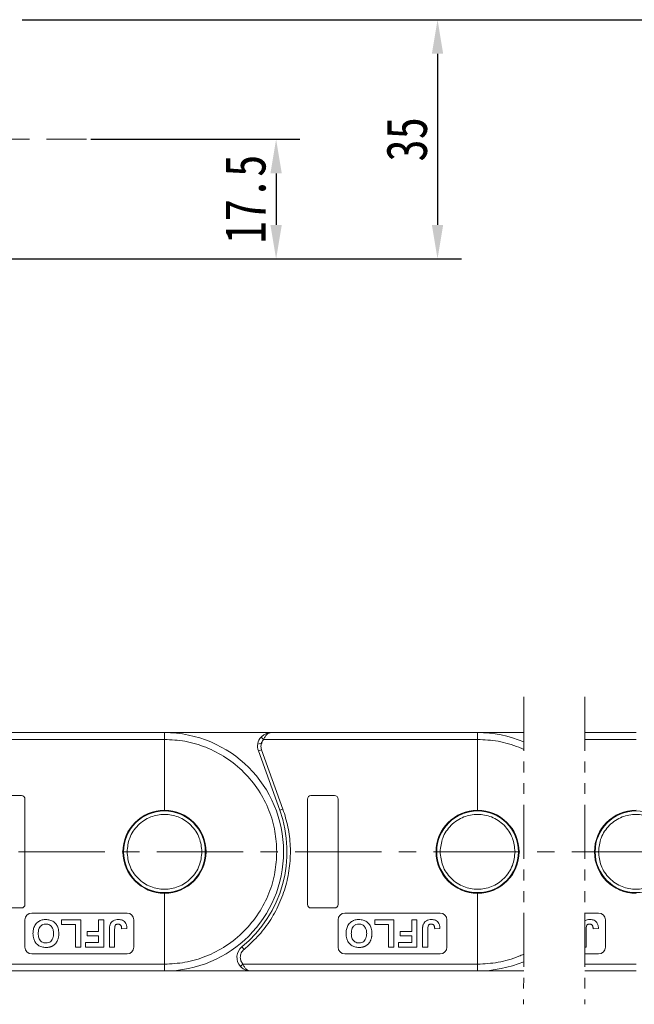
# Model space of a CAD drawing. Header units: millimetres. Extents: x 3117 to 4040, y -135 to 518.
# Tile 16 of 38: x 3645 to 3735, y 134 to 279. Entities that reach past the tile are written whole.
import ezdxf

# ---------------------------------------------------------------- set-up
doc = ezdxf.new("R2010")
doc.units = ezdxf.units.MM
doc.linetypes.add('CENTERX2', pattern=[20.32, 12.7, -2.54, 2.54, -2.54])
doc.linetypes.add('PHANTOM2', pattern=[31.75, 15.875, -3.175, 3.175, -3.175, 3.175, -3.175])
doc.styles.get("Standard").update_dxf_attribs({"font": '仿宋_GB2312.ttf', "width": 0.8})
doc.dimstyles.new('副本 ISO-25.1', dxfattribs={"dimtxt": 6, "dimasz": 5, "dimexe": 3.5, "dimexo": 0.625, "dimgap": 1.5, "dimtad": 1, "dimdsep": 46, "dimtxsty": 'Standard', "dimcen": 2.5, "dimadec": 0, "dimazin": 0, "dimtfac": 1, "dimtmove": 0, "dimatfit": 3, "dimfxl": 0, "dimarcsym": 0})

# ---------------------------------------------------------------- blocks, each defined once
blk = doc.blocks.new('*D1886')
at = {"color": 0, "lineweight": -2}
for p, q in [((3645.43, 278.76), (3709.97, 278.76)), ((3706.47, 273.76), (3706.47, 248.63)), ((3604.78, 243.63), (3709.97, 243.63))]:
    blk.add_line(p, q, dxfattribs=at)
at = {"color": 0, "lineweight": 9}
for points in [[(3705.64, 273.76), (3707.3, 273.76), (3706.47, 278.76)], [(3705.64, 248.63), (3707.3, 248.63), (3706.47, 243.63)]]:
    blk.add_solid(points, dxfattribs=at)
at = {"layer": 'Defpoints', "color": 0, "lineweight": 9}
for p in [(3644.8, 278.76), (3604.16, 243.63), (3706.47, 243.63)]:
    blk.add_point(p, dxfattribs=at)
at = {"color": 0, "lineweight": 9, "insert": (3701.97, 261.19), "char_height": 6, "attachment_point": 5, "rotation": 90}
blk.add_mtext('35', dxfattribs=at)
blk = doc.blocks.new('*D1902')
at = {"color": 0, "lineweight": -2}
for p, q in [((3655.51, 261.19), (3686.25, 261.19)), ((3682.75, 256.19), (3682.75, 248.62)), ((3655.51, 243.62), (3686.25, 243.62))]:
    blk.add_line(p, q, dxfattribs=at)
at = {"color": 0, "lineweight": 9}
for points in [[(3681.92, 256.19), (3683.59, 256.19), (3682.75, 261.19)], [(3681.92, 248.62), (3683.59, 248.62), (3682.75, 243.62)]]:
    blk.add_solid(points, dxfattribs=at)
at = {"layer": 'Defpoints', "color": 0, "lineweight": 9}
for p in [(3654.88, 261.19), (3654.88, 243.62), (3682.75, 243.62)]:
    blk.add_point(p, dxfattribs=at)
at = {"color": 0, "lineweight": 9, "insert": (3678.25, 252.41), "char_height": 6, "attachment_point": 5, "rotation": 90}
blk.add_mtext('17.5', dxfattribs=at)
blk = doc.blocks.new('*D1888')
at = {"color": 0, "lineweight": -2}
for p, q in [((3645.43, 278.76), (3969.38, 278.76)), ((3965.88, 273.76), (3965.88, 144)), ((3914.92, 139), (3969.38, 139))]:
    blk.add_line(p, q, dxfattribs=at)
at = {"color": 0, "lineweight": 9}
for points in [[(3965.05, 273.76), (3966.71, 273.76), (3965.88, 278.76)], [(3965.05, 144), (3966.71, 144), (3965.88, 139)]]:
    blk.add_solid(points, dxfattribs=at)
at = {"layer": 'Defpoints', "color": 0, "lineweight": 9}
for p in [(3644.8, 278.76), (3914.29, 139), (3965.88, 139)]:
    blk.add_point(p, dxfattribs=at)
at = {"color": 0, "lineweight": 9, "insert": (3961.38, 208.88), "char_height": 6, "attachment_point": 5, "rotation": 90}
blk.add_mtext('2R+35', dxfattribs=at)

msp = doc.modelspace()

# ---------------------------------------------------------------- linework, layer by layer
at = {"color": 1, "linetype": 'CENTERX2', "lineweight": 13}
for p, q in [((3466.156, 261.193), (3654.883, 261.193)), ((3482.353, 156.568), (3925.951, 156.568))]:
    msp.add_line(p, q, dxfattribs=at)
at = {"color": 3, "linetype": 'PHANTOM2', "lineweight": 9, "ltscale": 0.5}
for p, q in [((3719.131, 179.345), (3719.124, 134.173)), ((3728.128, 179.345), (3728.122, 134.173))]:
    msp.add_line(p, q, dxfattribs=at)
at = {"color": 7, "linetype": 'Continuous', "lineweight": 15}
for p, q in [((3666.353, 174.068), (3636.029, 174.068)), ((3682.029, 174.068), (3666.353, 174.068)), ((3712.353, 174.068), (3682.029, 174.068)), ((3719.13, 174.068), (3712.353, 174.068)), ((3735.629, 174.068), (3728.128, 174.068)), ((3634.911, 173.068), (3666.353, 173.068)), ((3666.353, 173.068), (3666.353, 162.668)), ((3680.049, 172.349), (3680.724, 172.533)), ((3680.618, 171.56), (3680.529, 172.068)), ((3680.538, 173.401), (3680.911, 173.068)), ((3680.911, 173.068), (3712.353, 173.068)), ((3712.353, 173.068), (3712.353, 162.668)), ((3728.127, 173.068), (3735.629, 173.068)), ((3680.147, 171.39), (3680.618, 171.56)), ((3680.147, 171.39), (3683.288, 162.665)), ((3683.759, 162.835), (3680.618, 171.56)), ((3645.353, 164.818), (3641.853, 164.818)), ((3645.853, 148.818), (3645.853, 164.318)), ((3687.353, 164.318), (3687.353, 148.818)), ((3691.353, 164.818), (3687.853, 164.818)), ((3691.853, 148.818), (3691.853, 164.318)), ((3683.288, 162.665), (3683.759, 162.835)), ((3666.353, 150.468), (3666.353, 140.068)), ((3712.353, 150.468), (3712.353, 140.068)), ((3641.853, 148.318), (3645.353, 148.318)), ((3660.853, 147.568), (3646.853, 147.568)), ((3687.853, 148.318), (3691.353, 148.318)), ((3706.853, 147.568), (3692.853, 147.568)), ((3730.129, 147.568), (3728.124, 147.568)), ((3645.853, 146.568), (3645.853, 142.568)), ((3651.237, 146.568), (3651.237, 145.901)), ((3654.058, 146.568), (3651.237, 146.568)), ((3654.058, 142.568), (3654.058, 146.568)), ((3656.673, 146.568), (3656.673, 144.875)), ((3657.442, 146.568), (3656.673, 146.568)), ((3657.442, 142.568), (3657.442, 146.568)), ((3661.853, 142.568), (3661.853, 146.568)), ((3691.853, 146.568), (3691.853, 142.568)), ((3700.058, 146.568), (3697.237, 146.568)), ((3697.237, 146.568), (3697.237, 145.901)), ((3700.058, 142.568), (3700.058, 146.568)), ((3702.673, 146.568), (3702.673, 144.875)), ((3703.442, 146.568), (3702.673, 146.568)), ((3703.442, 142.568), (3703.442, 146.568)), ((3707.853, 142.568), (3707.853, 146.568)), ((3731.129, 142.568), (3731.129, 146.568)), ((3651.237, 145.901), (3653.289, 145.901)), ((3653.289, 145.901), (3653.289, 142.568)), ((3654.981, 144.875), (3654.981, 144.209)), ((3656.673, 144.875), (3654.981, 144.875)), ((3658.263, 145.089), (3658.263, 142.568)), ((3659.032, 142.568), (3659.032, 145.157)), ((3660.058, 145.234), (3660.827, 145.286)), ((3697.237, 145.901), (3699.289, 145.901)), ((3699.289, 145.901), (3699.289, 142.568)), ((3702.673, 144.875), (3700.981, 144.875)), ((3700.981, 144.875), (3700.981, 144.209)), ((3704.263, 145.089), (3704.263, 142.568)), ((3705.032, 142.568), (3705.032, 145.157)), ((3706.058, 145.234), (3706.827, 145.286)), ((3728.308, 142.568), (3728.308, 145.157)), ((3729.334, 145.234), (3730.103, 145.286)), ((3656.673, 143.234), (3654.725, 143.234)), ((3654.725, 143.234), (3654.725, 142.568)), ((3654.981, 144.209), (3656.673, 144.209)), ((3656.673, 144.209), (3656.673, 143.234)), ((3702.673, 143.234), (3700.725, 143.234)), ((3700.725, 143.234), (3700.725, 142.568)), ((3700.981, 144.209), (3702.673, 144.209)), ((3702.673, 144.209), (3702.673, 143.234)), ((3653.289, 142.568), (3654.058, 142.568)), ((3654.725, 142.568), (3657.442, 142.568)), ((3658.263, 142.568), (3659.032, 142.568)), ((3678.044, 142.23), (3677.728, 142.618)), ((3699.289, 142.568), (3700.058, 142.568)), ((3700.725, 142.568), (3703.442, 142.568)), ((3704.263, 142.568), (3705.032, 142.568)), ((3728.123, 142.568), (3728.308, 142.568)), ((3646.853, 141.568), (3660.853, 141.568)), ((3692.853, 141.568), (3706.853, 141.568)), ((3728.123, 141.568), (3730.129, 141.568)), ((3666.353, 140.068), (3631.874, 140.068)), ((3632.992, 139.068), (3666.353, 139.068)), ((3666.353, 139.068), (3678.992, 139.068)), ((3677.501, 139.734), (3677.874, 140.068)), ((3712.353, 140.068), (3677.874, 140.068)), ((3678.992, 139.068), (3712.353, 139.068)), ((3712.353, 139.068), (3719.125, 139.068)), ((3735.629, 140.068), (3728.123, 140.068)), ((3728.123, 139.068), (3735.629, 139.068))]:
    msp.add_line(p, q, dxfattribs=at)
for centre in [(3666.353, 156.568), (3712.353, 156.568), (3735.629, 156.568)]:
    msp.add_circle(centre, 6, dxfattribs=at)
for centre, radius, start, end in [((3666.353, 156.568), 17.5, 270, 90), ((3712.353, 156.568), 17.5, 67.21587, 90), ((3682.029, 172.068), 2, 138.18969, 199.8008), ((3645.353, 164.318), 0.5, 360, 90), ((3687.853, 164.318), 0.5, 90, 180), ((3691.353, 164.318), 0.5, 0, 90), ((3666.353, 156.568), 6.1, 90, 270), ((3666.353, 156.568), 6.1, 270, 90), ((3666.353, 156.568), 18, 309.19497, 19.8008), ((3712.353, 156.568), 6.1, 90, 270), ((3712.353, 156.568), 6.1, 270, 90), ((3735.629, 156.568), 6.1, 90, 270), ((3645.353, 148.818), 0.5, 270, 0), ((3646.853, 146.568), 1, 90, 180), ((3660.853, 146.568), 1, 0, 90), ((3687.853, 148.818), 0.5, 180, 270), ((3691.353, 148.818), 0.5, 270, 0), ((3692.853, 146.568), 1, 90, 180), ((3706.853, 146.568), 1, 0, 90), ((3730.129, 146.568), 1, 0, 90), ((3646.853, 142.568), 1, 180, 270), ((3660.853, 142.568), 1, 270, 0), ((3678.992, 141.068), 2, 129.19497, 221.81031), ((3692.853, 142.568), 1, 180, 270), ((3706.853, 142.568), 1, 270, 0), ((3730.129, 142.568), 1, 270, 0), ((3712.353, 156.568), 17.5, 270, 292.76775)]:
    msp.add_arc(centre, radius, start, end, dxfattribs=at)
for points, knots in [([(3666.353, 174.068), (3666.353, 174.057), (3666.353, 174.035), (3666.353, 173.862), (3666.353, 173.608), (3666.353, 173.327), (3666.353, 173.142), (3666.353, 173.068)], [0, 0, 0, 0, 0.21469386, 0.42938772, 0.64408158, 0.85877544, 1, 1, 1, 1]), ([(3680.538, 173.401), (3680.633, 173.495), (3680.842, 173.702), (3681.341, 173.989), (3681.759, 174.037), (3682.029, 174.068)], [0, 0, 0, 0, 0.2270634, 0.5015869, 1, 1, 1, 1]), ([(3682.029, 174.068), (3681.923, 174.055), (3681.711, 174.029), (3681.402, 173.817), (3681.122, 173.491), (3680.979, 173.203), (3680.911, 173.068)], [0, 0, 0, 0, 0.25113093, 0.50180461, 0.76564074, 1, 1, 1, 1]), ([(3712.353, 174.068), (3712.353, 174.057), (3712.353, 174.035), (3712.353, 173.862), (3712.353, 173.608), (3712.353, 173.327), (3712.353, 173.142), (3712.353, 173.068)], [0, 0, 0, 0, 0.21469386, 0.42938772, 0.64408158, 0.85877544, 1, 1, 1, 1]), ([(3666.353, 173.068), (3667.359, 173.014), (3669.432, 172.904), (3672.507, 171.986), (3675.465, 170.464), (3678.103, 168.318), (3680.249, 165.68), (3681.771, 162.722), (3682.689, 159.647), (3682.799, 157.574), (3682.853, 156.568)], [0, 0, 0, 0, 0.116516, 0.2400113, 0.3686408, 0.5, 0.6313592, 0.7599887, 0.883484, 1, 1, 1, 1]), ([(3712.353, 173.068), (3713.359, 173.014), (3715.432, 172.904), (3717.68, 172.233), (3718.898, 171.715), (3719.13, 171.61)], [0, 0, 0, 0, 0.11651603, 0.24001133, 0.26947638, 0.26947638, 0.26947638, 0.26947638]), ([(3660.853, 156.568), (3660.926, 157.26), (3661.039, 158.324), (3661.725, 159.605), (3662.435, 160.485), (3663.316, 161.199), (3664.597, 161.863), (3666.353, 162.201), (3668.109, 161.863), (3669.389, 161.199), (3670.271, 160.485), (3670.98, 159.605), (3671.666, 158.324), (3671.779, 157.26), (3671.853, 156.568)], [0, 0, 0, 0, 0.1197284, 0.1841803, 0.25, 0.3158197, 0.3802716, 0.5, 0.6197284, 0.6841803, 0.75, 0.8158197, 0.8802716, 1, 1, 1, 1]), ([(3678.044, 142.23), (3678.725, 142.836), (3680.111, 144.069), (3681.836, 146.317), (3683.25, 148.845), (3684.254, 151.603), (3684.814, 154.484), (3684.904, 157.378), (3684.584, 160.194), (3684.031, 161.965), (3683.759, 162.835)], [0, 0, 0, 0, 0.1197899, 0.2439368, 0.3711682, 0.5, 0.6288318, 0.7560632, 0.8802101, 1, 1, 1, 1]), ([(3706.853, 156.568), (3706.926, 157.26), (3707.039, 158.324), (3707.725, 159.605), (3708.435, 160.485), (3709.316, 161.199), (3710.597, 161.863), (3712.353, 162.201), (3714.109, 161.863), (3715.389, 161.199), (3716.271, 160.485), (3716.98, 159.605), (3717.666, 158.324), (3717.779, 157.26), (3717.853, 156.568)], [0, 0, 0, 0, 0.1197284, 0.1841803, 0.25, 0.3158197, 0.3802716, 0.5, 0.6197284, 0.6841803, 0.75, 0.8158197, 0.8802716, 1, 1, 1, 1]), ([(3730.129, 156.568), (3730.202, 157.26), (3730.315, 158.324), (3731.001, 159.605), (3731.711, 160.485), (3732.592, 161.199), (3733.873, 161.863), (3735.629, 162.201), (3737.385, 161.863), (3738.665, 161.199), (3739.547, 160.485), (3740.256, 159.605), (3740.942, 158.324), (3741.055, 157.26), (3741.129, 156.568)], [0, 0, 0, 0, 0.1197284, 0.1841803, 0.25, 0.3158197, 0.3802716, 0.5, 0.6197284, 0.6841803, 0.75, 0.8158197, 0.8802716, 1, 1, 1, 1]), ([(3671.853, 156.568), (3671.779, 155.876), (3671.666, 154.812), (3670.98, 153.531), (3670.271, 152.651), (3669.389, 151.937), (3668.109, 151.272), (3666.353, 150.935), (3664.597, 151.272), (3663.316, 151.937), (3662.435, 152.651), (3661.725, 153.531), (3661.039, 154.812), (3660.926, 155.876), (3660.853, 156.568)], [0, 0, 0, 0, 0.1197284, 0.1841803, 0.25, 0.3158197, 0.3802716, 0.5, 0.6197284, 0.6841803, 0.75, 0.8158197, 0.8802716, 1, 1, 1, 1]), ([(3682.853, 156.568), (3682.799, 155.561), (3682.689, 153.488), (3681.771, 150.413), (3680.249, 147.456), (3678.103, 144.818), (3675.465, 142.672), (3672.507, 141.15), (3669.432, 140.232), (3667.359, 140.121), (3666.353, 140.068)], [0, 0, 0, 0, 0.116516, 0.2400113, 0.3686408, 0.5, 0.6313592, 0.7599887, 0.883484, 1, 1, 1, 1]), ([(3717.853, 156.568), (3717.779, 155.876), (3717.666, 154.812), (3716.98, 153.531), (3716.271, 152.651), (3715.389, 151.937), (3714.109, 151.272), (3712.353, 150.935), (3710.597, 151.272), (3709.316, 151.937), (3708.435, 152.651), (3707.725, 153.531), (3707.039, 154.812), (3706.926, 155.876), (3706.853, 156.568)], [0, 0, 0, 0, 0.1197284, 0.1841803, 0.25, 0.3158197, 0.3802716, 0.5, 0.6197284, 0.6841803, 0.75, 0.8158197, 0.8802716, 1, 1, 1, 1]), ([(3741.129, 156.568), (3741.055, 155.876), (3740.942, 154.812), (3740.256, 153.531), (3739.547, 152.651), (3738.665, 151.937), (3737.385, 151.272), (3735.629, 150.935), (3733.873, 151.272), (3732.592, 151.937), (3731.711, 152.651), (3731.001, 153.531), (3730.315, 154.812), (3730.202, 155.876), (3730.129, 156.568)], [0, 0, 0, 0, 0.1197284, 0.1841803, 0.25, 0.3158197, 0.3802716, 0.5, 0.6197284, 0.6841803, 0.75, 0.8158197, 0.8802716, 1, 1, 1, 1]), ([(3647.032, 144.573), (3647.042, 144.775), (3647.06, 145.178), (3647.277, 145.778), (3647.686, 146.26), (3648.229, 146.546), (3648.651, 146.613), (3648.882, 146.618), (3648.924, 146.619)], [0, 0, 0, 0, 0.1916319, 0.3847476, 0.5975386, 0.7794336, 0.9598804, 1, 1, 1, 1]), ([(3648.924, 146.619), (3649.126, 146.607), (3649.532, 146.582), (3650.087, 146.321), (3650.501, 145.898), (3650.783, 145.306), (3650.811, 144.855), (3650.827, 144.592)], [0, 0, 0, 0, 0.19237581, 0.386627, 0.57092084, 0.74991815, 1, 1, 1, 1]), ([(3658.35, 145.85), (3658.405, 145.969), (3658.514, 146.209), (3658.82, 146.461), (3659.192, 146.601), (3659.454, 146.613), (3659.592, 146.619)], [0, 0, 0, 0, 0.2494052, 0.4997794, 0.737005, 1, 1, 1, 1]), ([(3659.592, 146.619), (3659.798, 146.602), (3660.118, 146.576), (3660.482, 146.331), (3660.706, 146.026), (3660.812, 145.66), (3660.823, 145.398), (3660.827, 145.286)], [0, 0, 0, 0, 0.2947537, 0.4575977, 0.6204456, 0.836095, 1, 1, 1, 1]), ([(3693.032, 144.573), (3693.042, 144.775), (3693.06, 145.178), (3693.277, 145.778), (3693.686, 146.26), (3694.229, 146.546), (3694.651, 146.613), (3694.882, 146.618), (3694.924, 146.619)], [0, 0, 0, 0, 0.1916319, 0.3847476, 0.5975386, 0.7794336, 0.9598804, 1, 1, 1, 1]), ([(3694.924, 146.619), (3695.126, 146.607), (3695.532, 146.582), (3696.087, 146.321), (3696.501, 145.898), (3696.783, 145.306), (3696.811, 144.855), (3696.827, 144.592)], [0, 0, 0, 0, 0.19237581, 0.386627, 0.57092084, 0.74991815, 1, 1, 1, 1]), ([(3704.35, 145.85), (3704.405, 145.969), (3704.514, 146.209), (3704.82, 146.461), (3705.192, 146.601), (3705.454, 146.613), (3705.592, 146.619)], [0, 0, 0, 0, 0.2494052, 0.4997794, 0.737005, 1, 1, 1, 1]), ([(3705.592, 146.619), (3705.798, 146.602), (3706.118, 146.576), (3706.482, 146.331), (3706.706, 146.026), (3706.812, 145.66), (3706.823, 145.398), (3706.827, 145.286)], [0, 0, 0, 0, 0.2947537, 0.4575977, 0.6204456, 0.836095, 1, 1, 1, 1]), ([(3728.124, 146.452), (3728.229, 146.511), (3728.473, 146.601), (3728.73, 146.613), (3728.868, 146.619)], [0.50822062, 0.50822062, 0.50822062, 0.50822062, 0.737005, 1, 1, 1, 1]), ([(3728.868, 146.619), (3729.074, 146.602), (3729.394, 146.576), (3729.758, 146.331), (3729.982, 146.026), (3730.088, 145.66), (3730.099, 145.398), (3730.103, 145.286)], [0, 0, 0, 0, 0.2947537, 0.4575977, 0.6204456, 0.836095, 1, 1, 1, 1]), ([(3648.926, 145.952), (3648.774, 145.938), (3648.483, 145.909), (3648.142, 145.663), (3647.909, 145.317), (3647.814, 144.935), (3647.805, 144.665), (3647.801, 144.554)], [0, 0, 0, 0, 0.2230139, 0.4267154, 0.5997431, 0.8344997, 1, 1, 1, 1]), ([(3650.058, 144.565), (3650.047, 144.768), (3650.029, 145.101), (3649.83, 145.526), (3649.549, 145.795), (3649.228, 145.936), (3649.015, 145.947), (3648.926, 145.952)], [0, 0, 0, 0, 0.3000791, 0.4915074, 0.6839278, 0.8668961, 1, 1, 1, 1]), ([(3650.827, 144.592), (3650.827, 144.542), (3650.826, 144.442), (3650.816, 144.292), (3650.801, 144.142), (3650.772, 143.972), (3650.729, 143.78), (3650.675, 143.644), (3650.648, 143.575)], [0, 0, 0, 0, 0.1443329, 0.2888961, 0.4332599, 0.5780731, 0.7877955, 1, 1, 1, 1]), ([(3658.263, 145.089), (3658.263, 145.139), (3658.264, 145.239), (3658.271, 145.378), (3658.281, 145.505), (3658.297, 145.621), (3658.316, 145.737), (3658.339, 145.812), (3658.35, 145.85)], [0, 0, 0, 0, 0.1952531, 0.3906374, 0.5418335, 0.6933807, 0.846202, 1, 1, 1, 1]), ([(3659.542, 145.952), (3659.474, 145.949), (3659.363, 145.943), (3659.223, 145.879), (3659.125, 145.784), (3659.037, 145.538), (3659.034, 145.323), (3659.032, 145.157)], [0, 0, 0, 0, 0.1847697, 0.2997212, 0.415218, 0.5481969, 1, 1, 1, 1]), ([(3659.954, 145.732), (3659.936, 145.758), (3659.9, 145.81), (3659.831, 145.871), (3659.752, 145.915), (3659.676, 145.94), (3659.605, 145.951), (3659.563, 145.952), (3659.542, 145.952)], [0, 0, 0, 0, 0.1899344, 0.3858392, 0.560405, 0.7421212, 0.8701806, 1, 1, 1, 1]), ([(3660.058, 145.234), (3660.057, 145.259), (3660.054, 145.309), (3660.048, 145.384), (3660.039, 145.459), (3660.023, 145.542), (3660.002, 145.636), (3659.97, 145.7), (3659.954, 145.732)], [0, 0, 0, 0, 0.146273, 0.2926484, 0.4389475, 0.5855844, 0.7903219, 1, 1, 1, 1]), ([(3694.926, 145.952), (3694.774, 145.938), (3694.483, 145.909), (3694.142, 145.663), (3693.909, 145.317), (3693.814, 144.935), (3693.805, 144.665), (3693.801, 144.554)], [0, 0, 0, 0, 0.2230139, 0.4267154, 0.5997431, 0.8344997, 1, 1, 1, 1]), ([(3696.058, 144.565), (3696.047, 144.768), (3696.029, 145.101), (3695.83, 145.526), (3695.549, 145.795), (3695.228, 145.936), (3695.015, 145.947), (3694.926, 145.952)], [0, 0, 0, 0, 0.3000791, 0.4915074, 0.6839278, 0.8668961, 1, 1, 1, 1]), ([(3696.827, 144.592), (3696.827, 144.542), (3696.826, 144.442), (3696.816, 144.292), (3696.801, 144.142), (3696.772, 143.972), (3696.729, 143.78), (3696.675, 143.644), (3696.648, 143.575)], [0, 0, 0, 0, 0.1443329, 0.2888961, 0.4332599, 0.5780731, 0.7877955, 1, 1, 1, 1]), ([(3704.263, 145.089), (3704.263, 145.139), (3704.264, 145.239), (3704.271, 145.378), (3704.281, 145.505), (3704.297, 145.621), (3704.316, 145.737), (3704.339, 145.812), (3704.35, 145.85)], [0, 0, 0, 0, 0.1952531, 0.3906374, 0.5418335, 0.6933807, 0.846202, 1, 1, 1, 1]), ([(3705.542, 145.952), (3705.474, 145.949), (3705.363, 145.943), (3705.223, 145.879), (3705.125, 145.784), (3705.037, 145.538), (3705.034, 145.323), (3705.032, 145.157)], [0, 0, 0, 0, 0.1847697, 0.2997212, 0.415218, 0.5481969, 1, 1, 1, 1]), ([(3705.954, 145.732), (3705.936, 145.758), (3705.9, 145.81), (3705.831, 145.871), (3705.752, 145.915), (3705.676, 145.94), (3705.605, 145.951), (3705.563, 145.952), (3705.542, 145.952)], [0, 0, 0, 0, 0.1899344, 0.3858392, 0.560405, 0.7421212, 0.8701806, 1, 1, 1, 1]), ([(3706.058, 145.234), (3706.057, 145.259), (3706.054, 145.309), (3706.048, 145.384), (3706.039, 145.459), (3706.023, 145.542), (3706.002, 145.636), (3705.97, 145.7), (3705.954, 145.732)], [0, 0, 0, 0, 0.146273, 0.2926484, 0.4389475, 0.5855844, 0.7903219, 1, 1, 1, 1]), ([(3728.818, 145.952), (3728.75, 145.949), (3728.639, 145.943), (3728.499, 145.879), (3728.402, 145.784), (3728.313, 145.538), (3728.31, 145.323), (3728.308, 145.157)], [0, 0, 0, 0, 0.1847697, 0.2997212, 0.415218, 0.5481969, 1, 1, 1, 1]), ([(3729.23, 145.732), (3729.212, 145.758), (3729.176, 145.81), (3729.107, 145.871), (3729.028, 145.915), (3728.952, 145.94), (3728.881, 145.951), (3728.839, 145.952), (3728.818, 145.952)], [0, 0, 0, 0, 0.1899344, 0.3858392, 0.560405, 0.7421212, 0.8701806, 1, 1, 1, 1]), ([(3729.334, 145.234), (3729.333, 145.259), (3729.33, 145.309), (3729.324, 145.384), (3729.315, 145.459), (3729.299, 145.542), (3729.278, 145.636), (3729.246, 145.7), (3729.23, 145.732)], [0, 0, 0, 0, 0.146273, 0.2926484, 0.4389475, 0.5855844, 0.7903219, 1, 1, 1, 1]), ([(3648.935, 142.517), (3648.733, 142.529), (3648.327, 142.554), (3647.774, 142.821), (3647.356, 143.248), (3647.076, 143.849), (3647.048, 144.308), (3647.032, 144.573)], [0, 0, 0, 0, 0.1909513, 0.3838062, 0.5672016, 0.7491578, 1, 1, 1, 1]), ([(3647.801, 144.554), (3647.811, 144.351), (3647.827, 144.025), (3648.014, 143.606), (3648.276, 143.348), (3648.597, 143.204), (3648.817, 143.19), (3648.926, 143.183)], [0, 0, 0, 0, 0.3011498, 0.4855558, 0.6711527, 0.8384642, 1, 1, 1, 1]), ([(3648.926, 143.183), (3649.066, 143.194), (3649.321, 143.214), (3649.646, 143.406), (3649.888, 143.685), (3650.037, 144.088), (3650.05, 144.396), (3650.058, 144.565)], [0, 0, 0, 0, 0.2069211, 0.3755229, 0.5441183, 0.7482179, 1, 1, 1, 1]), ([(3650.648, 143.575), (3650.604, 143.485), (3650.514, 143.303), (3650.352, 143.1), (3650.204, 142.948), (3650.076, 142.842), (3649.935, 142.746), (3649.831, 142.698), (3649.778, 142.674)], [0, 0, 0, 0, 0.2345767, 0.4746163, 0.6023936, 0.7313657, 0.8647119, 1, 1, 1, 1]), ([(3694.935, 142.517), (3694.733, 142.529), (3694.327, 142.554), (3693.774, 142.821), (3693.356, 143.248), (3693.076, 143.849), (3693.048, 144.308), (3693.032, 144.573)], [0, 0, 0, 0, 0.1909513, 0.3838062, 0.5672016, 0.7491578, 1, 1, 1, 1]), ([(3693.801, 144.554), (3693.811, 144.351), (3693.827, 144.025), (3694.014, 143.606), (3694.276, 143.348), (3694.597, 143.204), (3694.817, 143.19), (3694.926, 143.183)], [0, 0, 0, 0, 0.3011498, 0.4855558, 0.6711527, 0.8384642, 1, 1, 1, 1]), ([(3694.926, 143.183), (3695.066, 143.194), (3695.321, 143.214), (3695.646, 143.406), (3695.888, 143.685), (3696.037, 144.088), (3696.05, 144.396), (3696.058, 144.565)], [0, 0, 0, 0, 0.2069211, 0.3755229, 0.5441183, 0.7482179, 1, 1, 1, 1]), ([(3696.648, 143.575), (3696.604, 143.485), (3696.514, 143.303), (3696.352, 143.1), (3696.204, 142.948), (3696.076, 142.842), (3695.935, 142.746), (3695.831, 142.698), (3695.778, 142.674)], [0, 0, 0, 0, 0.2345767, 0.4746163, 0.6023936, 0.7313657, 0.8647119, 1, 1, 1, 1]), ([(3649.778, 142.674), (3649.732, 142.655), (3649.639, 142.617), (3649.497, 142.579), (3649.357, 142.549), (3649.218, 142.53), (3649.077, 142.518), (3648.983, 142.517), (3648.935, 142.517)], [0, 0, 0, 0, 0.1738242, 0.3487526, 0.5099894, 0.6719466, 0.8356798, 1, 1, 1, 1]), ([(3677.492, 141.068), (3677.499, 141.179), (3677.512, 141.401), (3677.628, 141.716), (3677.799, 142.004), (3677.962, 142.155), (3678.044, 142.23)], [0, 0, 0, 0, 0.2498972, 0.4999949, 0.7498974, 1, 1, 1, 1]), ([(3695.778, 142.674), (3695.732, 142.655), (3695.639, 142.617), (3695.497, 142.579), (3695.357, 142.549), (3695.218, 142.53), (3695.077, 142.518), (3694.983, 142.517), (3694.935, 142.517)], [0, 0, 0, 0, 0.1738242, 0.3487526, 0.5099894, 0.6719466, 0.8356798, 1, 1, 1, 1]), ([(3719.125, 141.524), (3718.895, 141.42), (3717.679, 140.902), (3715.432, 140.232), (3713.359, 140.121), (3712.353, 140.068)], [0.73070557, 0.73070557, 0.73070557, 0.73070557, 0.75998867, 0.88348397, 1, 1, 1, 1]), ([(3666.353, 140.068), (3666.353, 139.955), (3666.353, 139.731), (3666.353, 139.431), (3666.353, 139.205), (3666.353, 139.085), (3666.353, 139.073), (3666.353, 139.068)], [0, 0, 0, 0, 0.2146939, 0.4293877, 0.6440816, 0.8587754, 1, 1, 1, 1]), ([(3678.992, 139.068), (3678.722, 139.099), (3678.304, 139.146), (3677.805, 139.434), (3677.596, 139.641), (3677.501, 139.734)], [0, 0, 0, 0, 0.4984129, 0.772928, 1, 1, 1, 1]), ([(3677.874, 140.068), (3677.942, 139.932), (3678.085, 139.645), (3678.365, 139.319), (3678.674, 139.107), (3678.886, 139.081), (3678.992, 139.068)], [0, 0, 0, 0, 0.23435876, 0.49821551, 0.74848117, 1, 1, 1, 1]), ([(3712.353, 140.068), (3712.353, 139.955), (3712.353, 139.731), (3712.353, 139.431), (3712.353, 139.205), (3712.353, 139.085), (3712.353, 139.073), (3712.353, 139.068)], [0, 0, 0, 0, 0.2146939, 0.4293877, 0.6440816, 0.8587754, 1, 1, 1, 1])]:
    msp.add_open_spline(points, degree=3, knots=knots, dxfattribs=at)
for points in [[(3680.529, 172.068), (3680.546, 172.252), (3680.582, 172.621), (3680.801, 172.919), (3680.911, 173.068)], [(3677.874, 140.068), (3677.764, 140.217), (3677.545, 140.515), (3677.509, 140.884), (3677.492, 141.068)]]:
    msp.add_open_spline(points, degree=3, dxfattribs=at)

# ---------------------------------------------------------------- dimensions: what is measured, and where the dimension line sits
at = {"color": 5, "lineweight": 9}
for base, p1, p2, text, picture, middle in [((3706.472, 243.629), (3644.803, 278.756), (3604.156, 243.629), '35', '*D1886', (3701.972, 261.193)), ((3965.88, 138.998), (3644.803, 278.756), (3914.29, 138.998), '2R+35', '*D1888', (3961.38, 208.877)), ((3682.753, 243.623), (3654.883, 261.193), (3654.883, 243.623), '17.5', '*D1902', (3678.253, 252.408))]:
    dim = msp.add_linear_dim(base=base, p1=p1, p2=p2, angle=90, text=text, dimstyle='副本 ISO-25.1', dxfattribs=at)
    dim.commit()
    dim.dimension.update_dxf_attribs({"geometry": picture, "text_midpoint": middle})

doc.saveas('drawing.dxf')
